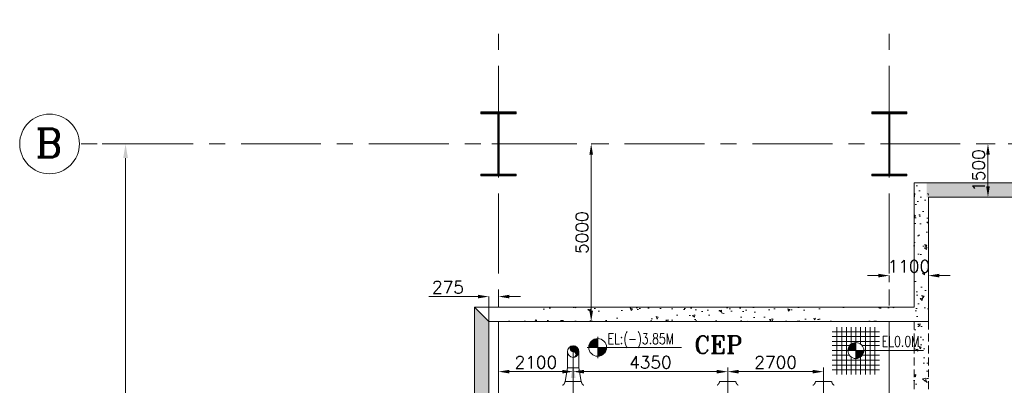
# Model space of a CAD drawing. Header units: inches. Extents: x 0 to 1545919, y 0 to 23143738.
# Tile 172 of 197: x 215187 to 242907, y 95109 to 105409. Entities that reach past the tile are written whole.
import ezdxf

# ---------------------------------------------------------------- set-up
doc = ezdxf.new("R2010")
doc.units = ezdxf.units.IN
doc.header["$LTSCALE"] = 1800
doc.header["$MEASUREMENT"] = 0
for name, pattern in [('CENTER', [2, 1.25, -0.25, 0.25, -0.25]), ('HIDDEN', [0.375, 0.25, -0.125]), ('HIDDEN2', [0.1875, 0.125, -0.0625])]:
    doc.linetypes.add(name, pattern=pattern)
doc.layers.get('0').update_dxf_attribs({"color": 253, "lineweight": 5})
doc.layers.get('Defpoints').update_dxf_attribs({"lineweight": 18})
for name, color, linetype, lineweight in [('CEN', 8, 'CENTER', 18), ('COL', 1, 'Continuous', 18), ('CONCRETE', 145, 'Continuous', 18), ('CONDENSATE PIPING', 6, 'Continuous', 18), ('DIM', 4, 'Continuous', 18), ('EQUIP', 8, 'HIDDEN', 9), ('GRID', 251, 'CENTER', 18), ('HATCH-1', 252, 'Continuous', 9), ('STEEL', 231, 'Continuous', 18), ('TEXT', 3, 'Continuous', 18)]:
    doc.layers.add(name, color=color, linetype=linetype, lineweight=lineweight)
doc.styles.add('ROMANC', font='ROMANC.SHX')
doc.styles.add('ROMANS', font='romans.shx')
doc.styles.add('ROMANT', font='romant')
doc.styles.get("Standard").update_dxf_attribs({"font": 'arial.ttf'})
doc.dimstyles.new('K2', dxfattribs={"dimtxt": 600, "dimasz": 400, "dimexe": 200, "dimexo": 200, "dimgap": 200, "dimtad": 1, "dimdec": 0, "dimzin": 0, "dimdsep": 46, "dimtxsty": 'ROMANC', "dimcen": 0.09, "dimclrd": 256, "dimclrt": 4, "dimadec": 0, "dimazin": 0, "dimtfac": 1, "dimtdec": 0, "dimtofl": 0, "dimtmove": 1, "dimatfit": 3, "dimfxl": 0.18, "dimtolj": 1, "dimtzin": 0, "dimarcsym": 0})
doc.dimstyles.new('USER175', dxfattribs={"dimscale": 175, "dimtxt": 2, "dimasz": 1.75, "dimexe": 0, "dimexo": 0, "dimgap": 0.5, "dimtad": 1, "dimdec": 0, "dimzin": 0, "dimdsep": 46, "dimtxsty": 'ROMANS', "dimcen": 0, "dimclrd": 4, "dimclre": 4, "dimclrt": 4, "dimadec": 0, "dimazin": 0, "dimtfac": 0.09, "dimtdec": 0, "dimtix": 1, "dimtofl": 0, "dimtmove": 0, "dimatfit": 3, "dimfxl": 1, "dimtolj": 1, "dimtzin": 0, "dimarcsym": 0})

# ---------------------------------------------------------------- blocks, each defined once
blk = doc.blocks.new('*D524')
at = {"layer": 'Defpoints', "color": 0, "transparency": 16777216}
for p in [(-38606, 16000), (-38606, -14000), (-37751, -14000)]:
    blk.add_point(p, dxfattribs=at)
at = {"layer": 'DIM', "color": 0, "lineweight": -2, "transparency": 16777216}
for p, q in [((-38406, 16000), (-37551, 16000)), ((-38406, -14000), (-37551, -14000))]:
    blk.add_line(p, q, dxfattribs=at)
at = {"layer": 'DIM', "lineweight": -2, "transparency": 16777216}
blk.add_line((-37751, 15600), (-37751, -13600), dxfattribs=at)
at = {"layer": 'DIM', "transparency": 16777216}
for points in [[(-37818, 15600), (-37684, 15600), (-37751, 16000)], [(-37818, -13600), (-37684, -13600), (-37751, -14000)]]:
    blk.add_solid(points, dxfattribs=at)
at = {"layer": 'DIM', "color": 4, "transparency": 16777216, "insert": (-38251, 1000), "char_height": 600, "attachment_point": 5, "rotation": 90, "style": 'ROMANC'}
blk.add_mtext('\\A1;30000', dxfattribs=at)
blk = doc.blocks.new('B-ROW COLUMN')
at = {"layer": 'COL'}
h = blk.add_hatch(dxfattribs=at)
h.set_pattern_fill('ANSI31', color=256, scale=200, style=0)
h.set_pattern_definition([(45, (155648.048, 63141.767), (-17.67767, 17.67767), [])])
h.paths.add_polyline_path([(171095, 85178), (172085, 85178), (172085, 85128), (171095, 85128)])
h.paths.add_polyline_path([(171574, 86878), (171606, 86878), (171606, 85178), (171574, 85178)])
h.paths.add_polyline_path([(171095, 86928), (172085, 86928), (172085, 86878), (171095, 86878)])
blk.add_line((171590, 85128), (171590, 86928))
at = {"layer": 'CEN'}
for p, q in [((171590, 85128), (171590, 86928)), ((171399, 86028), (171782, 86028))]:
    blk.add_line(p, q, dxfattribs=at)
at = {"layer": 'COL'}
for points in [[(171095, 86928), (172085, 86928), (172085, 86878), (171095, 86878)], [(171574, 86878), (171606, 86878), (171606, 85178), (171574, 85178)], [(171095, 85178), (172085, 85178), (172085, 85128), (171095, 85128)]]:
    blk.add_lwpolyline(points, close=True, dxfattribs=at)
blk = doc.blocks.new('*D503')
at = {"layer": 'Defpoints', "color": 0, "transparency": 16777216}
for p in [(-24642, 16000), (-24352, 16000), (-24352, 11000)]:
    blk.add_point(p, dxfattribs=at)
at = {"layer": 'DIM', "color": 4, "lineweight": -2, "transparency": 16777216}
for p, q in [((-24352, 16000), (-24642, 16000)), ((-24642, 11306), (-24642, 15694)), ((-24352, 11000), (-24642, 11000))]:
    blk.add_line(p, q, dxfattribs=at)
at = {"layer": 'DIM', "color": 4, "transparency": 16777216}
for points in [[(-24693, 15694), (-24591, 15694), (-24642, 16000)], [(-24693, 11306), (-24591, 11306), (-24642, 11000)]]:
    blk.add_solid(points, dxfattribs=at)
at = {"layer": 'DIM', "color": 4, "transparency": 16777216, "insert": (-24904, 13500), "char_height": 350, "attachment_point": 5, "rotation": 90, "style": 'ROMANS'}
blk.add_mtext('\\A1;5000', dxfattribs=at)
blk = doc.blocks.new('*D504')
at = {"color": 4, "lineweight": -2, "transparency": 16777216}
for p, q in [((-27250, 9495), (-27250, 9585)), ((-26944, 9585), (-25456, 9585)), ((-25150, 9495), (-25150, 9585))]:
    blk.add_line(p, q, dxfattribs=at)
at = {"color": 4, "transparency": 16777216}
for points in [[(-26944, 9636), (-26944, 9534), (-27250, 9585)], [(-25456, 9636), (-25456, 9534), (-25150, 9585)]]:
    blk.add_solid(points, dxfattribs=at)
at = {"layer": 'Defpoints', "color": 0, "transparency": 16777216}
for p in [(-27250, 9495), (-25150, 9585), (-25150, 9495)]:
    blk.add_point(p, dxfattribs=at)
at = {"color": 4, "transparency": 16777216, "insert": (-26200, 9848), "char_height": 350, "attachment_point": 5, "style": 'ROMANS'}
blk.add_mtext('\\A1;2100', dxfattribs=at)
blk = doc.blocks.new('*D481')
at = {"color": 4, "lineweight": -2, "transparency": 16777216}
for p, q in [((-25150, 9495), (-25150, 9585)), ((-24844, 9585), (-21106, 9585)), ((-20800, 9495), (-20800, 9585))]:
    blk.add_line(p, q, dxfattribs=at)
at = {"color": 4, "transparency": 16777216}
for points in [[(-24844, 9636), (-24844, 9534), (-25150, 9585)], [(-21106, 9636), (-21106, 9534), (-20800, 9585)]]:
    blk.add_solid(points, dxfattribs=at)
at = {"layer": 'Defpoints', "color": 0, "transparency": 16777216}
for p in [(-25150, 9495), (-20800, 9585), (-20800, 9495)]:
    blk.add_point(p, dxfattribs=at)
at = {"color": 4, "transparency": 16777216, "insert": (-22975, 9848), "char_height": 350, "attachment_point": 5, "style": 'ROMANS'}
blk.add_mtext('\\A1;4350', dxfattribs=at)
blk = doc.blocks.new('*D482')
at = {"color": 4, "lineweight": -2, "transparency": 16777216}
for p, q in [((-20800, 9495), (-20800, 9585)), ((-20494, 9585), (-18406, 9585)), ((-18100, 9495), (-18100, 9585))]:
    blk.add_line(p, q, dxfattribs=at)
at = {"color": 4, "transparency": 16777216}
for points in [[(-20494, 9636), (-20494, 9534), (-20800, 9585)], [(-18406, 9636), (-18406, 9534), (-18100, 9585)]]:
    blk.add_solid(points, dxfattribs=at)
at = {"layer": 'Defpoints', "color": 0, "transparency": 16777216}
for p in [(-20800, 9495), (-18100, 9585), (-18100, 9495)]:
    blk.add_point(p, dxfattribs=at)
at = {"color": 4, "transparency": 16777216, "insert": (-19450, 9848), "char_height": 350, "attachment_point": 5, "style": 'ROMANS'}
blk.add_mtext('\\A1;2700', dxfattribs=at)
blk = doc.blocks.new('LEVEL')
at = {"flags": 128}
for points in [[(-533, 658), (-533, -676)], [(-400, 658), (-400, -676)], [(-267, 658), (-267, -676)], [(-267, 658), (-267, -676)], [(-133, 658), (-133, 181)], [(0, 658), (0, -676)], [(0, 658), (0, -676)], [(133, 658), (133, 181)], [(133, 658), (133, 181)], [(267, 658), (267, -676)], [(400, 658), (400, -676)], [(533, 658), (533, -676)], [(-667, 524), (667, 524)], [(-667, 391), (667, 391)], [(-667, 258), (667, 258)], [(-667, 142), (-174, 142)], [(-667, 0), (667, 0)], [(-265, 0), (0, 0)], [(-225, 2), (0, 2)], [(-224, 25), (0, 25)], [(-220, 47), (0, 47)], [(-214, 70), (0, 70)], [(-205, 92), (0, 92)], [(-194, 115), (0, 115)], [(-178, 137), (0, 137)], [(-158, 160), (0, 160)], [(-132, 182), (0, 182)], [(-93, 205), (0, 205)], [(0, 0), (0, 264)], [(1900, 0), (0, 0)], [(0, 0), (0, -261)], [(174, 142), (667, 142)], [(-667, -133), (-181, -133)], [(-667, -276), (667, -276)], [(-133, -181), (-133, -676)], [(225, -2), (0, -2)], [(224, -25), (0, -25)], [(220, -47), (0, -47)], [(214, -70), (0, -70)], [(205, -92), (0, -92)], [(194, -115), (0, -115)], [(178, -137), (0, -137)], [(158, -160), (0, -160)], [(132, -182), (0, -182)], [(93, -205), (0, -205)], [(133, -181), (133, -676)], [(133, -181), (133, -676)], [(181, -133), (667, -133)], [(-667, -409), (667, -409)], [(-667, -542), (667, -542)]]:
    blk.add_lwpolyline(points, dxfattribs=at)
for points in [[(0, 225, 0.414246), (-225, 0)], [(-225, 0, 0.414221), (0, -225)], [(225, 0, 0.414258), (0, 225)], [(0, -225, 0.414246), (225, 0)]]:
    blk.add_lwpolyline(points, format="xyb", dxfattribs=at)
at = {"flags": 4}
blk.add_attdef('LEVEL', (839, 107), '', height=300, dxfattribs=at)
blk = doc.blocks.new('*D516')
at = {"layer": 'Defpoints', "color": 0, "transparency": 16777216}
for p in [(-15150, 12290), (-16250, 12103), (-15150, 12103)]:
    blk.add_point(p, dxfattribs=at)
at = {"layer": 'DIM', "color": 4, "lineweight": -2, "transparency": 16777216}
for p, q in [((-16556, 12290), (-16862, 12290)), ((-16250, 12103), (-16250, 12290)), ((-15150, 12103), (-15150, 12290)), ((-14844, 12290), (-14537, 12290))]:
    blk.add_line(p, q, dxfattribs=at)
at = {"layer": 'DIM', "color": 4, "transparency": 16777216}
for points in [[(-16556, 12341), (-16556, 12239), (-16250, 12290)], [(-14844, 12341), (-14844, 12239), (-15150, 12290)]]:
    blk.add_solid(points, dxfattribs=at)
at = {"layer": 'DIM', "color": 4, "transparency": 16777216, "insert": (-15700, 12552), "char_height": 350, "attachment_point": 5, "style": 'ROMANS'}
blk.add_mtext('\\A1;1100', dxfattribs=at)
blk = doc.blocks.new('*D517')
at = {"layer": 'Defpoints', "color": 0, "transparency": 16777216}
for p in [(-13472, 16000), (-13272, 16000), (-13272, 14500)]:
    blk.add_point(p, dxfattribs=at)
at = {"layer": 'DIM', "color": 4, "lineweight": -2, "transparency": 16777216}
for p, q in [((-13272, 16000), (-13472, 16000)), ((-13472, 14806), (-13472, 15694)), ((-13272, 14500), (-13472, 14500))]:
    blk.add_line(p, q, dxfattribs=at)
at = {"layer": 'DIM', "color": 4, "transparency": 16777216}
for points in [[(-13523, 15694), (-13421, 15694), (-13472, 16000)], [(-13523, 14806), (-13421, 14806), (-13472, 14500)]]:
    blk.add_solid(points, dxfattribs=at)
at = {"layer": 'DIM', "color": 4, "transparency": 16777216, "insert": (-13735, 15250), "char_height": 350, "attachment_point": 5, "rotation": 90, "style": 'ROMANS'}
blk.add_mtext('\\A1;1500', dxfattribs=at)
blk = doc.blocks.new('*D522')
at = {"layer": 'Defpoints', "color": 0, "transparency": 16777216}
for p in [(-27250, 11700), (-27250, 11400), (-27525, 11000)]:
    blk.add_point(p, dxfattribs=at)
at = {"layer": 'DIM', "color": 4, "lineweight": -2, "transparency": 16777216}
for p, q in [((-27831, 11700), (-29212, 11700)), ((-27525, 11000), (-27525, 11700)), ((-27250, 11400), (-27250, 11700)), ((-26944, 11700), (-26637, 11700))]:
    blk.add_line(p, q, dxfattribs=at)
at = {"layer": 'DIM', "color": 4, "transparency": 16777216}
for points in [[(-27831, 11751), (-27831, 11649), (-27525, 11700)], [(-26944, 11751), (-26944, 11649), (-27250, 11700)]]:
    blk.add_solid(points, dxfattribs=at)
at = {"layer": 'DIM', "color": 4, "transparency": 16777216, "insert": (-28675, 11963), "char_height": 350, "attachment_point": 5, "style": 'ROMANS'}
blk.add_mtext('\\A1;275', dxfattribs=at)
blk = doc.blocks.new('DIAHATCH')
h = blk.add_hatch()
h.set_pattern_fill('ANSI31', color=256, scale=0.4, angle=180, style=0)
h.set_pattern_definition([(225, (-22774.755, -47888.751615), (0.03535533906, -0.03535533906), [])])
h.paths.add_polyline_path([(0, 0.5), (0, 0, -1), (0, -0.5, 0.414214), (0.5, 0, 0.414214)])
h.paths.add_polyline_path([(0, 0.5, 1), (0, 0)])
blk.add_circle((0, 0), 0.5)
for centre, start, end in [((0, 0.25), 90, 270), ((0, -0.25), 270, 90)]:
    blk.add_arc(centre, 0.25, start, end)
blk = doc.blocks.new('CW-PIT')
at = {"layer": 'HATCH-1'}
h = blk.add_hatch(dxfattribs=at)
h.set_pattern_fill('AR-CONC', color=256, scale=100, angle=90, style=0)
h.set_pattern_definition([(140, (-1053, 0), (62.752, 717.26), [75, -825]), (85, (-1053, 0), (-752.192, -138.751), [60, -660]), (190.4514, (-1047.8, 59.8), (-689.44, 578.51), [63.74, -701.142]), (136.184, (-1253, 0), (165.52, 1067.24), [112.5, -1237.5]), (186.6356, (-1239.2, 88.9), (-974.12, 934.663), [95.61, -1051.713]), (81.184, (-1253, 0), (-974.12, 934.66), [90, -990]), (111, (-1203, 100), (402.619, 596.907), [75, -825]), (56, (-1203, 100), (-725.15, 243.315), [60, -660]), (161.4514, (-1169.45, 149.74), (-322.53, 840.223), [63.74, -701.142]), (127.5, (-1053, 0), (-332.894, 12.16), [0, -652, 0, -670, 0, -662.5]), (97.5, (-1053, 0), (-394.412, 263.0695), [0, -382, 0, -637, 0, -252.5]), (57.5, (-1053, -223), (22.555, 533.8224), [0, -250, 0, -780, 0, -1035]), (47.5, (-1053, -323), (-100.105, 583.186), [0, -325, 0, -518, 0, -735])])
h.paths.add_polyline_path([(-15150, 14900), (-15550, 14900), (-15550, 5200), (-15150, 5200)])
h = blk.add_hatch(dxfattribs=at)
h.set_pattern_fill('AR-CONC', color=256, scale=100, style=0)
h.set_pattern_definition([(50, (0, -500), (717.26, -62.752), [75, -825]), (355, (0, -500), (-138.751, 752.192), [60, -660]), (100.4514, (59.8, -505.2), (578.509, 689.44), [63.74, -701.142]), (46.184, (0, -300), (1067.24, -165.52), [112.5, -1237.5]), (96.6356, (88.9, -313.8), (934.66, 974.12), [95.61, -1051.714]), (351.184, (0, -300), (934.66, 974.12), [90, -990]), (21, (100, -350), (596.907, -402.619), [75, -825]), (326, (100, -350), (243.315, 725.15), [60, -660]), (71.4514, (149.74, -383.55), (840.222, 322.531), [63.74, -701.142]), (37.5, (0, -500), (12.16, 332.894), [0, -652, 0, -670, 0, -662.5]), (7.5, (0, -500), (263.0695, 394.412), [0, -382, 0, -637, 0, -252.5]), (327.5, (-223, -500), (533.8224, -22.555), [0, -250, 0, -780, 0, -1035]), (317.5, (-323, -500), (583.186, 100.105), [0, -325, 0, -518, 0, -735])])
h.paths.add_polyline_path([(15205, 14900), (-15200, 14900), (-15200, 14500), (15205, 14500)])
h = blk.add_hatch(dxfattribs=at)
h.set_pattern_fill('AR-CONC', color=256, scale=100, angle=90, style=0)
h.set_pattern_definition([(140, (-337318.76, -38353.04), (62.7521, 717.2602), [75, -825]), (85, (-337318.76, -38353.04), (-752.1921, -138.7513), [60, -660]), (190.4514, (-337313.5, -38293.3), (-689.4395, 578.5094), [63.7402, -701.1421]), (136.1842, (-337518.8, -38353), (165.519, 1067.241), [112.5, -1237.5]), (186.6356, (-337505, -38264.1), (-974.118, 934.6627), [95.6103, -1051.713]), (81.1842, (-337518.8, -38353), (-974.1186, 934.662), [90, -990]), (111, (-337468.76, -38253.04), (402.6189, 596.907), [75, -825]), (56, (-337468.76, -38253.04), (-725.15, 243.3153), [60, -660]), (161.4514, (-337435.2, -38203.3), (-322.5305, 840.2226), [63.7402, -701.1421]), (127.5, (-337318.76, -38353.04), (-332.89385, 12.15986), [0, -652, 0, -670, 0, -662.5]), (97.5, (-337318.76, -38353.04), (-394.4117, 263.06954), [0, -382, 0, -637, 0, -252.5]), (57.5, (-337318.76, -38576.04), (22.55487, 533.82244), [0, -250, 0, -780, 0, -1035]), (47.5, (-337318.76, -38676.04), (-100.105, 583.1862), [0, -325, 0, -518, 0, -735])])
h.paths.add_polyline_path([(-27925, 11400), (-27525, 11000), (-27525, -200), (-30050, -200), (-30050, -4800), (-24050, -4800), (-24050, -5200), (-30450, -5200), (-30450, 200), (-27925, 200)])
h = blk.add_hatch(dxfattribs=at)
h.set_pattern_fill('AR-CONC', color=256, scale=100, angle=90, style=0)
h.set_pattern_definition([(140, (6e-05, 200), (62.752, 717.26), [75, -825]), (85, (6e-05, 200), (-752.192, -138.751), [60, -660]), (190.4514, (5.2, 259.8), (-689.44, 578.51), [63.74, -701.142]), (136.1842, (-200, 200), (165.52, 1067.24), [112.5, -1237.5]), (186.6356, (-186.2, 288.9), (-974.118, 934.663), [95.61, -1051.713]), (81.184, (-200, 200), (-974.12, 934.66), [90, -990]), (111, (-150, 300), (402.619, 596.907), [75, -825]), (56, (-150, 300), (-725.15, 243.315), [60, -660]), (161.4514, (-116.45, 349.74), (-322.53, 840.223), [63.74, -701.142]), (127.5, (6e-05, 200), (-332.8939, 12.1599), [0, -652, 0, -670, 0, -662.5]), (97.5, (6e-05, 200), (-394.4117, 263.0695), [0, -382, 0, -637, 0, -252.5]), (57.5, (6e-05, -23), (22.5549, 533.8224), [0, -250, 0, -780, 0, -1035]), (47.5, (6e-05, -123), (-100.105, 583.186), [0, -325, 0, -518, 0, -735])])
edge = h.paths.add_edge_path()
edge.add_line((-27525, 11000), (-15550, 11000))
edge.add_line((-27925, 11400), (-15550, 11400))
at = {"layer": 'CONCRETE'}
for p, q in [((-15550, 14900), (-15550, 11400)), ((15605, 14900), (-15550, 14900)), ((-15150, 14500), (-15150, 11000)), ((15205, 14500), (-15150, 14500)), ((-27925, 11400), (-15550, 11400)), ((-27525, 11000), (-15150, 11000))]:
    blk.add_line(p, q, dxfattribs=at)
at = {"layer": 'CONCRETE', "linetype": 'HIDDEN2'}
for p, q in [((-15550, 11000), (-15550, 6600)), ((-15150, 11000), (-15150, 6600))]:
    blk.add_line(p, q, dxfattribs=at)
at = {"layer": 'CONCRETE'}
blk.add_lwpolyline([(-27925, 11400), (-27525, 11000), (-27525, -200), (-30050, -200), (-30050, -4800), (-24050, -4800), (-24050, -5200), (-30450, -5200), (-30450, 200), (-27925, 200)], close=True, dxfattribs=at)
blk = doc.blocks.new('PLATFORM AT EL 0.0M & EL 2.2M LEVEL')
blk.add_circle((-39891.2, 16000), 840.3)
blk.add_circle((-39891.2, 16000), 840.3)
at = {"layer": 'CEN'}
for p, q in [((-25150, 9309), (-25150, 10150)), ((-25150, 9702.7), (-25150, 6297.3)), ((-20800, 9702.7), (-20800, 6297.3)), ((-18100, 9702.7), (-18100, 6297.3))]:
    blk.add_line(p, q, dxfattribs=at)
at = {"layer": 'CONDENSATE PIPING'}
for p, q in [((-25312, 9690), (-25312, 10150)), ((-24988, 9690), (-24988, 10150)), ((-25312, 9693), (-24988, 9693))]:
    blk.add_line(p, q, dxfattribs=at)
blk.add_lwpolyline([(-25378.5, 9309), (-24921.5, 9309), (-24988, 9690), (-25312, 9690)], close=True, dxfattribs=at)
blk.add_circle((-25150, 10150), 162, dxfattribs=at)
at = {"layer": 'DIM'}
blk.add_solid([(-25216.7, 9409), (-25150, 9809), (-25083.3, 9409)], dxfattribs=at)
at = {"layer": 'EQUIP'}
for p, q in [((-25378.5, 9309), (-24921.5, 9309)), ((-25378.5, 9309), (-24921.5, 9309)), ((-21028.5, 9309), (-20571.5, 9309)), ((-21028.5, 9309), (-20571.5, 9309)), ((-18328.5, 9309), (-17871.5, 9309)), ((-18328.5, 9309), (-17871.5, 9309))]:
    blk.add_line(p, q, dxfattribs=at)
for centre, start, end in [((-25518.1, 9322.7), 299.00726, 354.40542), ((-24781.9, 9322.7), 185.59458, 240.99274), ((-21168.1, 9322.7), 299.00726, 354.40542), ((-20431.9, 9322.7), 185.59458, 240.99274), ((-18468.1, 9322.7), 299.00726, 354.40542), ((-17731.9, 9322.7), 185.59458, 240.99274)]:
    blk.add_arc(centre, 140.3, start, end, dxfattribs=at)
at = {"layer": 'GRID'}
for p, q in [((-27250, -23649.6), (-27250, 19500)), ((-16250, -23649.6), (-16250, 19500)), ((21750, 16000), (-39050, 16000))]:
    blk.add_line(p, q, dxfattribs=at)
at = {"layer": 'TEXT'}
for p, q in [((-24459.3, 10568.6), (-24459.3, 9968.6)), ((-24759.3, 10268.6), (-22104.3, 10268.6))]:
    blk.add_line(p, q, dxfattribs=at)
at = {"layer": 'TEXT', "flags": 128}
for points in [[(-24708.1, 10293.6), (-24459.3, 10293.6)], [(-24704.3, 10318.6), (-24459.3, 10318.6)], [(-24697.8, 10343.6), (-24459.3, 10343.6)], [(-24688.5, 10368.6), (-24459.3, 10368.6)], [(-24675.8, 10393.6), (-24459.3, 10393.6)], [(-24659.3, 10418.6), (-24459.3, 10418.6)], [(-24637.9, 10443.6), (-24459.3, 10443.6)], [(-24609.3, 10468.6), (-24459.3, 10468.6)], [(-24568.3, 10493.6), (-24459.3, 10493.6)], [(-24210.6, 10243.6), (-24459.3, 10243.6)], [(-24214.4, 10218.6), (-24459.3, 10218.6)], [(-24220.8, 10193.6), (-24459.3, 10193.6)], [(-24230.2, 10168.6), (-24459.3, 10168.6)], [(-24242.8, 10143.6), (-24459.3, 10143.6)], [(-24259.3, 10118.6), (-24459.3, 10118.6)], [(-24280.8, 10093.6), (-24459.3, 10093.6)], [(-24309.3, 10068.6), (-24459.3, 10068.6)], [(-24350.4, 10043.6), (-24459.3, 10043.6)]]:
    blk.add_lwpolyline(points, dxfattribs=at)
at = {"layer": 'TEXT'}
blk.add_circle((-24459.3, 10268.6), 250, dxfattribs=at)
for p in [(-198840.2, -70027.6), (-187840.2, -70027.6)]:
    blk.add_blockref('B-ROW COLUMN', p)
at = {"layer": 'CONDENSATE PIPING', "xscale": 324, "yscale": 324, "zscale": 324}
blk.add_blockref('DIAHATCH', (-25150, 10150), dxfattribs=at)
at = {"layer": 'STEEL'}
ref = blk.add_blockref('LEVEL', (-17190, 10180.1), dxfattribs=at)
ref.add_attrib('LEVEL', 'EL0.0M', (-16462.5, 10287.2), dxfattribs={"layer": '0', "color": 3, "height": 300, "style": 'ROMANS', "width": 0.75, "flags": 4})
at = {"layer": 'TEXT', "style": 'ROMANC'}
blk.add_text('B', height=800, dxfattribs=at).set_placement((-40288.9, 15623.9))
at = {"layer": 'TEXT', "style": 'ROMANS', "width": 0.75}
blk.add_text('EL:(-)3.85M', height=300, dxfattribs=at).set_placement((-24181, 10360.1))
at = {"layer": 'TEXT', "color": 3, "style": 'ROMANT'}
blk.add_text('CEP', height=500, dxfattribs=at).set_placement((-21744.3, 10092.8))
for base, p1, p2, picture, middle in [((-25150, 9585.4), (-27250, 9495.4), (-25150, 9495.4), '*D504', (-26200, 9847.9)), ((-20800, 9585.4), (-25150, 9495.4), (-20800, 9495.4), '*D481', (-22975, 9847.9)), ((-18100, 9585.4), (-20800, 9495.4), (-18100, 9495.4), '*D482', (-19450, 9847.9))]:
    dim = blk.add_linear_dim(base=base, p1=p1, p2=p2, dimstyle='USER175')
    dim.commit()
    dim.dimension.update_dxf_attribs({"geometry": picture, "text_midpoint": middle})
at = {"layer": 'DIM'}
for base, p1, p2, dimstyle, picture, middle in [((-37750.8, -14000), (-38606.1, 16000), (-38606.1, -14000), 'K2', '*D524', (-38250.8, 1000)), ((-24641.7, 16000), (-24351.9, 11000), (-24351.9, 16000), 'USER175', '*D503', (-24904.2, 13500)), ((-13472, 16000), (-13271.8, 14500), (-13271.8, 16000), 'USER175', '*D517', (-13734.5, 15250))]:
    dim = blk.add_linear_dim(base=base, p1=p1, p2=p2, angle=90, dimstyle=dimstyle, dxfattribs=at)
    dim.commit()
    dim.dimension.update_dxf_attribs({"geometry": picture, "text_midpoint": middle})
dim = blk.add_linear_dim(base=(-15150, 12289.8), p1=(-16250, 12102.9), p2=(-15150, 12102.9), dimstyle='USER175', dxfattribs=at)
dim.commit()
dim.dimension.update_dxf_attribs({"geometry": '*D516', "text_midpoint": (-15700, 12552.3)})
dim = blk.add_linear_dim(base=(-27250, 11700), p1=(-27525, 11000), p2=(-27250, 11400), dimstyle='USER175', dxfattribs=at)
dim.commit()
dim.dimension.update_dxf_attribs({"geometry": '*D522', "text_midpoint": (-28675, 11700), "dimtype": 128})

msp = doc.modelspace()

# ---------------------------------------------------------------- block references
msp.add_blockref('PLATFORM AT EL 0.0M & EL 2.2M LEVEL', (255918.434, 85908.57))
at = {"linetype": 'HIDDEN'}
msp.add_blockref('CW-PIT', (255918.434, 85908.57), dxfattribs=at)

doc.saveas('drawing.dxf')
